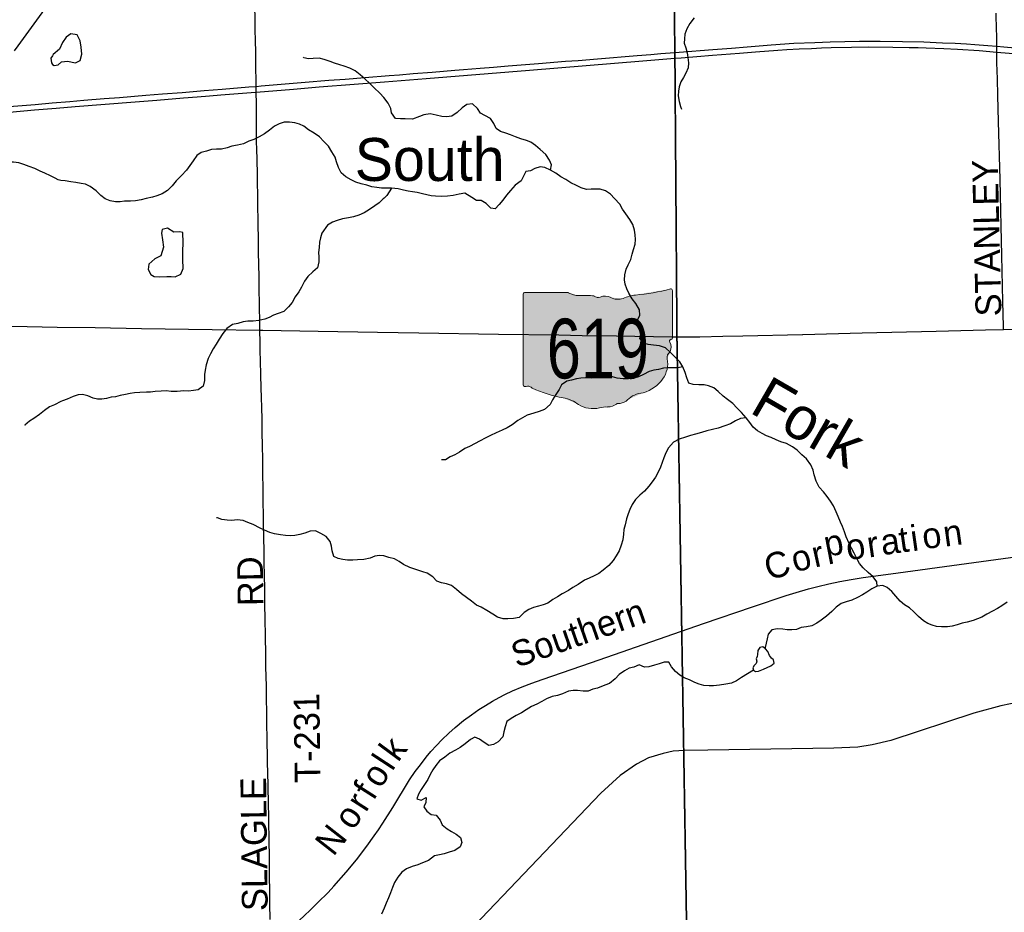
# Model space of a CAD drawing. Header units: feet. Extents: x 2113747 to 2516209, y 960708 to 1356798.
# Tile 228 of 253: x 2346398 to 2357882, y 1174717 to 1185127. Entities that reach past the tile are written whole.
import ezdxf
from ezdxf.enums import TextEntityAlignment as Align

# ---------------------------------------------------------------- set-up
doc = ezdxf.new("R2010")
doc.units = ezdxf.units.FT
doc.header["$LTSCALE"] = 50
doc.header["$MEASUREMENT"] = 0
doc.linetypes.add('OhDOT_USTN3', pattern=[0.22, 0.165, -0.055])
doc.linetypes.add('rr2', pattern=[0])
for name, color, linetype in [('0_Xref', 7, 'Continuous'), ('GM_X_County_Road', 3, 'Continuous'), ('GM_X_County_Road_Text', 3, 'Continuous'), ('GM_X_Interstate_Route', 1, 'Continuous'), ('GM_X_Minor_Lake', 5, 'Continuous'), ('GM_X_Minor_River', 5, 'Continuous'), ('GM_X_Minor_River_Text', 5, 'Continuous'), ('GM_X_Rail_Line', 251, 'rr2'), ('GM_X_Rail_Line_Text', 251, 'Continuous'), ('GM_X_State_Location', 251, 'Continuous'), ('GM_X_State_Route', 1, 'Continuous'), ('GM_X_State_Shield', 251, 'Continuous'), ('GM_X_Township', 251, 'OhDOT_USTN3'), ('GM_X_Township_Road', 4, 'Continuous'), ('GM_X_Township_Road_Text', 4, 'Continuous')]:
    doc.layers.add(name, color=color, linetype=linetype)
doc.styles.add('Styledgn030', font='dgn030.shx')
doc.styles.add('Styledgn031', font='dgn031.shx')

# ---------------------------------------------------------------- blocks, each defined once
blk = doc.blocks.new('DGN_COMPLEXSHAPE22')
at = {"layer": 'GM_X_State_Shield', "color": 7, "linetype": 'Continuous', "lineweight": 13}
for p, q in [((2241074, 1085782), (2241074, 1085782)), ((2241074, 1085782), (2241074, 1084725)), ((2241601, 1085800), (2241091, 1085800)), ((2241091, 1085800), (2241091, 1085800)), ((2241601, 1085800), (2241601, 1085800)), ((2241726, 1085766), (2241726, 1085766)), ((2241903, 1085760), (2241903, 1085760)), ((2241972, 1085749), (2241972, 1085749)), ((2242382, 1085772), (2242382, 1085772)), ((2242793, 1085844), (2242793, 1085844)), ((2242814, 1085273), (2242814, 1085826)), ((2242814, 1085826), (2242814, 1085826)), ((2242098, 1085744), (2242098, 1085744)), ((2242240, 1085732), (2242240, 1085732)), ((2242784, 1085221), (2242784, 1085221)), ((2242801, 1085255), (2242801, 1085255)), ((2242814, 1085273), (2242814, 1085273)), ((2242814, 1085273), (2242814, 1085273)), ((2242788, 1085114), (2242788, 1085114)), ((2242754, 1085029), (2242754, 1085029)), ((2241074, 1084725), (2241074, 1084725)), ((2241090, 1084707), (2241090, 1084707)), ((2241126, 1084709), (2241126, 1084709)), ((2241178, 1084686), (2241178, 1084686)), ((2242473, 1084630), (2242473, 1084630)), ((2241541, 1084574), (2241541, 1084574)), ((2241722, 1084495), (2241722, 1084495)), ((2242162, 1084501), (2242162, 1084501)), ((2242205, 1084506), (2242205, 1084506)), ((2242292, 1084551), (2242292, 1084551)), ((2241964, 1084456), (2241964, 1084456)), ((2242059, 1084467), (2242059, 1084467))]:
    blk.add_line(p, q, dxfattribs=at)
for centre, major_axis, start_param, end_param in [((2241094, 1085784), (20.2, 0), 1.712693, 3.28349), ((2241722, 1085922), (196, 0), 4.042523, 4.731795), ((2241787, 1085207), (702, 0), 1.404758, 1.657858), ((2241947, 1085789), (56.4, 0), 3.836095, 5.185415), ((2242029, 1085667), (117, 0), 0.950623, 2.079405), ((2242430, 1085477), (371, 0), 1.699011, 2.107814), ((2242195, 1087240), (1845, 0), 4.814394, 5.042369), ((2242795, 1085828), (19.4, 0), 6.141152, 7.989035), ((2242181, 1085835), (141, 0), 4.081561, 5.145723), ((2242810, 1085233), (30, 0), 1.883978, 3.671073), ((2242619, 1085163), (180, 0), 5.934695, 6.695948), ((2242794, 1085271), (20.7, 0), 5.05454, 6.418171), ((2242884, 1085042), (131, 0), 2.387724, 3.262537), ((2242298, 1084972), (462, 0), 5.101752, 6.440018), ((2241094, 1084723), (20.3, 0), 3.00124, 4.508301), ((2241097, 1084831), (155, 0), 4.665946, 4.897461), ((2241129, 1084664), (56, 0), 0.519207, 1.627899), ((2241836, 1085613), (1333, 0), 4.195997, 4.488961), ((2242493, 1084428), (253, 0), 1.647645, 2.488434), ((2241438, 1084250), (417, 0), 0.823519, 1.323587), ((2241889, 1084659), (265, 0), 4.026481, 4.996735), ((2242062, 1084580), (141, 0), 4.691044, 5.507374), ((2242189, 1084477), (39.7, 0), 1.147584, 2.315152), ((2242172, 1084623), (149, 0), 4.937069, 5.64225), ((2242042, 1084293), (217, 0), 1.495662, 1.94098)]:
    blk.add_ellipse(centre, major_axis=major_axis, ratio=0.8, start_param=start_param, end_param=end_param, dxfattribs=at)
blk = doc.blocks.new('M1-H5_38')
at = {"layer": 'GM_X_State_Shield', "linetype": 'Continuous', "true_color": 0x1e0000}
h = blk.add_hatch(color=18, dxfattribs=at)
edge = h.paths.add_edge_path(flags=0)
edge.add_line((889, 90), (889, 642))
edge.add_line((889, 642), (889, 643))
edge.add_ellipse((870, 645), major_axis=(19.4, 0), ratio=0.8, start_angle=351.8621, end_angle=457.738)
edge.add_line((868, 660), (868, 660))
edge.add_ellipse((270, 2057), major_axis=(1845, 0), ratio=0.8, start_angle=635.8445, end_angle=648.9065, ccw=False)
edge.add_line((457, 588), (457, 588))
edge.add_ellipse((505, 294), major_axis=(371, 0), ratio=0.8, start_angle=97.3462, end_angle=120.7689)
edge.add_line((315, 549), (315, 549))
edge.add_ellipse((256, 651), major_axis=(141, 0), ratio=0.8, start_angle=593.8562, end_angle=654.8282, ccw=False)
edge.add_line((173, 560), (173, 560))
edge.add_ellipse((104, 484), major_axis=(117, 0), ratio=0.8, start_angle=54.4667, end_angle=119.1411)
edge.add_line((47, 566), (47, 566))
edge.add_ellipse((22, 606), major_axis=(56.4, 0), ratio=0.8, start_angle=579.7921, end_angle=657.1024, ccw=False)
edge.add_line((-22, 577), (-22, 577))
edge.add_ellipse((-138, 23), major_axis=(702, 0), ratio=0.8, start_angle=80.4867, end_angle=94.9883)
edge.add_line((-199, 583), (-199, 583))
edge.add_ellipse((-203, 739), major_axis=(196, 0), ratio=0.8, start_angle=591.6195, end_angle=631.1119, ccw=False)
edge.add_line((-324, 616), (-324, 616))
edge.add_line((-324, 616), (-834, 616))
edge.add_line((-834, 616), (-834, 616))
edge.add_ellipse((-831, 600), major_axis=(20.2, 0), ratio=0.8, start_angle=98.1301, end_angle=188.1301)
edge.add_line((-851, 598), (-851, 598))
edge.add_line((-851, 598), (-851, -459))
edge.add_line((-851, -459), (-851, -459))
edge.add_ellipse((-831, -461), major_axis=(20.3, 0), ratio=0.8, start_angle=171.9584, end_angle=258.3066)
edge.add_line((-835, -477), (-835, -477))
edge.add_ellipse((-828, -353), major_axis=(155, 0), ratio=0.8, start_angle=267.339, end_angle=280.6039)
edge.add_line((-799, -475), (-799, -475))
edge.add_ellipse((-796, -520), major_axis=(56, 0), ratio=0.8, start_angle=389.7484, end_angle=453.2717, ccw=False)
edge.add_line((-747, -497), (-747, -497))
edge.add_ellipse((-89, 430), major_axis=(1333, 0), ratio=0.8, start_angle=240.4129, end_angle=257.1985)
edge.add_line((-384, -610), (-384, -610))
edge.add_ellipse((-487, -933), major_axis=(417, 0), ratio=0.8, start_angle=407.1842, end_angle=435.836, ccw=False)
edge.add_line((-203, -689), (-203, -689))
edge.add_ellipse((-36, -525), major_axis=(265, 0), ratio=0.8, start_angle=230.7004, end_angle=286.2918)
edge.add_line((39, -728), (39, -728))
edge.add_ellipse((117, -890), major_axis=(217, 0), ratio=0.8, start_angle=445.6951, end_angle=471.2099, ccw=False)
edge.add_line((134, -717), (134, -717))
edge.add_ellipse((137, -604), major_axis=(141, 0), ratio=0.8, start_angle=268.777, end_angle=315.5493)
edge.add_line((237, -683), (237, -683))
edge.add_ellipse((264, -706), major_axis=(39.7, 0), ratio=0.8, start_angle=425.7517, end_angle=492.6484, ccw=False)
edge.add_line((280, -677), (280, -677))
edge.add_ellipse((247, -561), major_axis=(149, 0), ratio=0.8, start_angle=282.8732, end_angle=323.2771)
edge.add_line((367, -632), (367, -632))
edge.add_ellipse((568, -755), major_axis=(253, 0), ratio=0.8, start_angle=454.4031, end_angle=502.5768, ccw=False)
edge.add_line((548, -554), (548, -554))
edge.add_ellipse((373, -212), major_axis=(462, 0), ratio=0.8, start_angle=292.3089, end_angle=368.9858)
edge.add_line((829, -154), (829, -154))
edge.add_ellipse((959, -142), major_axis=(131, 0), ratio=0.8, start_angle=496.8065, end_angle=546.9296, ccw=False)
edge.add_line((863, -70), (863, -70))
edge.add_ellipse((694, -21), major_axis=(180, 0), ratio=0.8, start_angle=340.033, end_angle=383.6496)
edge.add_line((859, 37), (859, 37))
edge.add_ellipse((885, 49), major_axis=(30, 0), ratio=0.8, start_angle=467.944, end_angle=570.337, ccw=False)
edge.add_line((876, 72), (876, 72))
edge.add_ellipse((869, 88), major_axis=(20.7, 0), ratio=0.8, start_angle=289.6038, end_angle=367.7341)
edge.add_line((889, 90), (889, 90))
edge.add_line((889, 90), (889, 90))
at = {"layer": 'GM_X_State_Shield', "color": 7, "linetype": 'Continuous', "lineweight": 13}
blk.add_blockref('DGN_COMPLEXSHAPE22', (-2241925, -1085184), dxfattribs=at)
at = {"layer": 'GM_X_State_Shield', "color": 9, "linetype": 'Continuous', "lineweight": 13, "style": 'Styledgn030', "width": 0.767998}
blk.add_text('619', height=696.1, dxfattribs=at).set_placement((21, -384), align=Align.CENTER)
blk = doc.blocks.new('POR')
at = {"layer": 'GM_X_County_Road', "flags": 128}
blk.add_lwpolyline([(2357874, 1181516), (2357873, 1181550), (2357866, 1181839), (2357854, 1182376), (2357847, 1182724), (2357837, 1183082), (2357833, 1183265), (2357816, 1183941), (2357807, 1184243), (2357802, 1184436), (2357795, 1184623), (2357794, 1184682), (2357794, 1184749), (2357794, 1184818), (2357794, 1184892), (2357793, 1184925), (2357793, 1184954), (2357792, 1185000), (2357787, 1185204)], dxfattribs=at)
at = {"layer": 'GM_X_Interstate_Route', "flags": 128}
for points in [[(2346014, 1184096), (2346578, 1184140), (2346776, 1184157), (2346982, 1184175), (2347147, 1184188), (2347381, 1184207), (2347563, 1184221), (2347870, 1184246), (2348062, 1184261), (2348294, 1184280), (2348548, 1184301), (2348758, 1184318), (2349071, 1184343), (2349155, 1184350), (2349213, 1184354), (2349446, 1184374), (2349726, 1184397), (2350002, 1184420), (2350194, 1184435), (2350424, 1184453), (2350706, 1184476), (2350827, 1184486), (2350988, 1184499), (2351208, 1184517), (2351474, 1184539), (2351575, 1184547), (2351769, 1184562), (2351924, 1184575), (2352095, 1184588), (2352447, 1184615), (2352763, 1184642), (2352912, 1184653), (2353139, 1184671), (2353599, 1184708), (2353758, 1184721), (2353876, 1184731), (2354040, 1184744), (2354142, 1184753), (2354336, 1184768), (2354484, 1184780), (2354702, 1184797), (2354884, 1184812), (2355161, 1184834), (2355428, 1184852), (2355672, 1184863), (2355850, 1184870), (2356022, 1184874), (2356192, 1184876), (2356433, 1184878), (2356696, 1184873), (2356943, 1184868), (2357162, 1184859), (2357307, 1184852), (2357440, 1184845), (2357539, 1184838), (2357689, 1184827), (2357794, 1184818), (2357878, 1184811), (2358007, 1184799)], [(2346109, 1184035), (2346571, 1184076), (2346822, 1184096), (2347045, 1184114), (2347743, 1184169), (2347999, 1184189), (2348307, 1184214), (2348468, 1184227), (2348613, 1184239), (2348744, 1184250), (2349099, 1184278), (2349156, 1184283), (2349592, 1184316), (2349890, 1184344), (2350300, 1184376), (2350653, 1184402), (2351140, 1184442), (2352344, 1184540), (2353666, 1184647), (2354041, 1184677), (2354114, 1184683), (2354479, 1184712), (2354793, 1184737), (2354981, 1184752), (2355242, 1184771), (2355345, 1184778), (2355490, 1184787), (2355632, 1184793), (2355750, 1184799), (2355862, 1184802), (2356101, 1184807), (2356303, 1184809), (2356583, 1184806), (2356771, 1184804), (2356879, 1184802), (2356970, 1184799), (2357175, 1184791), (2357338, 1184782), (2357589, 1184767), (2357794, 1184749), (2357842, 1184745), (2358136, 1184720)]]:
    blk.add_lwpolyline(points, dxfattribs=at)
at = {"layer": 'GM_X_Minor_Lake'}
for p, q in [((2348114, 1182134), (2348166, 1182133)), ((2355074, 1177554), (2355158, 1177591))]:
    blk.add_line(p, q, dxfattribs=at)
at = {"layer": 'GM_X_Minor_Lake', "flags": 128}
for points in [[(2346800, 1184593), (2346846, 1184602), (2346884, 1184634), (2346954, 1184643), (2347050, 1184626), (2347102, 1184651), (2347122, 1184727), (2347113, 1184807), (2347102, 1184881), (2347067, 1184951), (2346993, 1184962), (2346941, 1184922), (2346898, 1184863), (2346862, 1184785), (2346789, 1184723)], [(2346789, 1184723), (2346779, 1184707), (2346761, 1184677), (2346770, 1184625), (2346782, 1184603), (2346800, 1184593)], [(2348166, 1182133), (2348210, 1182127), (2348278, 1182160), (2348303, 1182226), (2348302, 1182331), (2348299, 1182429), (2348306, 1182525), (2348301, 1182646), (2348265, 1182653), (2348197, 1182649), (2348122, 1182696), (2348058, 1182681), (2348053, 1182637), (2348063, 1182559), (2348074, 1182475), (2348045, 1182374), (2347972, 1182337), (2347904, 1182278), (2347897, 1182212), (2347927, 1182154), (2347966, 1182131), (2348026, 1182129), (2348114, 1182134)], [(2355158, 1177591), (2355199, 1177624), (2355189, 1177662), (2355165, 1177681), (2355142, 1177713), (2355122, 1177757), (2355097, 1177791), (2355065, 1177815), (2355031, 1177806), (2355007, 1177772), (2355002, 1177722), (2354998, 1177702), (2354988, 1177674), (2354997, 1177646), (2354987, 1177617), (2354963, 1177597), (2354947, 1177567), (2354956, 1177543), (2354980, 1177527), (2355016, 1177529), (2355074, 1177554)]]:
    blk.add_lwpolyline(points, dxfattribs=at)
at = {"layer": 'GM_X_Minor_River', "flags": 128}
for points in [[(2354263, 1185147), (2354214, 1185082), (2354178, 1185022), (2354157, 1184957), (2354153, 1184905), (2354148, 1184853), (2354168, 1184799), (2354183, 1184739), (2354192, 1184687), (2354198, 1184625), (2354195, 1184564), (2354169, 1184504), (2354140, 1184454), (2354108, 1184401), (2354089, 1184345), (2354081, 1184293), (2354078, 1184238), (2354089, 1184174), (2354105, 1184114), (2354116, 1184084)], [(2352590, 1183374), (2352599, 1183435), (2352579, 1183489), (2352536, 1183556), (2352469, 1183614), (2352415, 1183661), (2352360, 1183697), (2352308, 1183718), (2352242, 1183736), (2352181, 1183761), (2352123, 1183783), (2352067, 1183804), (2352006, 1183824), (2351954, 1183859), (2351929, 1183915), (2351890, 1183973), (2351824, 1184008), (2351772, 1184036), (2351737, 1184090), (2351680, 1184147), (2351614, 1184138), (2351557, 1184098), (2351501, 1184045), (2351439, 1184002), (2351375, 1183993), (2351323, 1183997), (2351255, 1184014), (2351185, 1184030), (2351110, 1184019), (2351059, 1184000), (2350979, 1183969), (2350893, 1183972), (2350840, 1183970), (2350780, 1183975), (2350734, 1184041), (2350727, 1184091), (2350694, 1184153), (2350644, 1184220), (2350597, 1184272), (2350534, 1184334), (2350480, 1184385), (2350423, 1184437), (2350370, 1184484), (2350312, 1184532), (2350249, 1184563), (2350183, 1184585), (2350133, 1184600), (2350070, 1184622), (2350020, 1184639), (2349950, 1184662), (2349891, 1184680), (2349819, 1184675), (2349767, 1184669), (2349713, 1184684), (2349707, 1184690)], [(2352767, 1183262), (2352709, 1183295), (2352650, 1183339), (2352590, 1183374), (2352523, 1183404), (2352467, 1183413), (2352405, 1183393), (2352354, 1183364), (2352300, 1183357), (2352274, 1183301), (2352247, 1183248), (2352175, 1183196), (2352121, 1183137), (2352076, 1183082), (2352034, 1183024), (2351991, 1182971), (2351945, 1182920), (2351893, 1182928), (2351838, 1182983), (2351782, 1183019), (2351724, 1183018), (2351671, 1183054), (2351589, 1183103), (2351523, 1183094), (2351453, 1183076), (2351389, 1183069), (2351321, 1183064), (2351248, 1183070), (2351198, 1183073), (2351148, 1183083), (2351096, 1183096), (2351032, 1183111), (2350979, 1183121), (2350927, 1183126), (2350873, 1183138), (2350811, 1183155), (2350736, 1183162), (2350678, 1183162), (2350616, 1183163), (2350564, 1183169), (2350506, 1183178), (2350448, 1183196), (2350379, 1183213), (2350317, 1183232), (2350263, 1183258), (2350202, 1183293), (2350146, 1183341), (2350115, 1183403), (2350094, 1183471), (2350076, 1183523), (2350039, 1183586), (2349998, 1183654), (2349947, 1183706), (2349893, 1183763), (2349832, 1183803), (2349768, 1183844), (2349713, 1183884), (2349661, 1183907), (2349607, 1183925), (2349546, 1183934), (2349484, 1183934), (2349426, 1183913), (2349368, 1183884), (2349311, 1183837), (2349253, 1183797), (2349189, 1183762), (2349128, 1183731), (2349072, 1183711), (2349010, 1183680), (2348940, 1183663), (2348872, 1183652), (2348818, 1183634), (2348752, 1183619), (2348694, 1183618), (2348636, 1183614), (2348576, 1183595), (2348516, 1183578), (2348464, 1183542), (2348421, 1183481), (2348383, 1183427), (2348344, 1183372), (2348286, 1183311), (2348221, 1183248), (2348175, 1183190), (2348120, 1183137), (2348058, 1183098), (2347998, 1183074), (2347946, 1183059), (2347872, 1183042), (2347816, 1183026), (2347748, 1183015), (2347690, 1183012), (2347620, 1183010), (2347568, 1183003), (2347514, 1183004), (2347452, 1183016), (2347395, 1183039), (2347345, 1183075), (2347288, 1183132), (2347221, 1183182), (2347165, 1183209)], [(2346811, 1183280), (2346756, 1183305), (2346690, 1183339), (2346636, 1183360), (2346573, 1183390), (2346509, 1183417), (2346447, 1183440), (2346389, 1183458), (2346325, 1183465), (2346271, 1183464), (2346214, 1183470), (2346159, 1183469), (2346098, 1183476), (2345990, 1183475), (2345939, 1183460), (2345872, 1183476), (2345842, 1183485)], [(2347165, 1183209), (2347113, 1183217), (2347051, 1183228), (2346994, 1183238), (2346928, 1183247), (2346878, 1183253), (2346847, 1183259), (2346811, 1183280)], [(2356401, 1178521), (2356396, 1178571), (2356351, 1178630), (2356293, 1178680), (2356234, 1178734), (2356193, 1178787), (2356159, 1178853), (2356132, 1178907), (2356101, 1178965), (2356073, 1179019), (2356038, 1179098), (2356017, 1179154), (2355993, 1179216), (2355972, 1179268), (2355945, 1179332), (2355921, 1179388), (2355890, 1179456), (2355853, 1179512), (2355817, 1179565), (2355772, 1179621), (2355724, 1179675), (2355687, 1179747), (2355664, 1179819), (2355651, 1179873), (2355627, 1179937), (2355576, 1180004), (2355521, 1180052), (2355467, 1180105), (2355410, 1180145), (2355340, 1180184), (2355277, 1180206), (2355223, 1180229), (2355161, 1180253), (2355110, 1180274), (2355056, 1180300), (2355005, 1180331), (2354953, 1180377), (2354914, 1180428), (2354872, 1180484), (2354815, 1180548), (2354762, 1180601), (2354714, 1180653), (2354655, 1180696), (2354601, 1180736), (2354546, 1180790), (2354495, 1180833), (2354433, 1180859), (2354383, 1180868), (2354321, 1180869), (2354253, 1180871), (2354202, 1180890), (2354178, 1180950), (2354161, 1181014), (2354134, 1181078), (2354096, 1181136), (2354043, 1181191), (2353990, 1181245), (2353930, 1181301), (2353859, 1181322), (2353789, 1181333), (2353727, 1181341), (2353677, 1181354), (2353630, 1181406), (2353641, 1181460), (2353629, 1181520), (2353590, 1181572), (2353608, 1181630), (2353631, 1181683), (2353626, 1181745), (2353586, 1181816), (2353543, 1181872), (2353504, 1181936), (2353478, 1181988), (2353461, 1182042), (2353453, 1182094), (2353456, 1182152), (2353473, 1182216), (2353495, 1182267), (2353524, 1182331), (2353540, 1182392), (2353557, 1182446), (2353577, 1182508), (2353582, 1182562), (2353577, 1182619), (2353569, 1182671), (2353548, 1182737), (2353516, 1182798), (2353469, 1182862), (2353430, 1182918), (2353396, 1182976), (2353337, 1183041), (2353290, 1183093), (2353232, 1183130), (2353169, 1183150), (2353113, 1183151), (2353063, 1183149), (2353009, 1183146), (2352945, 1183168), (2352894, 1183193), (2352828, 1183224), (2352767, 1183262)], [(2350736, 1183162), (2350679, 1183076), (2350649, 1183046), (2350637, 1183037), (2350590, 1182992), (2350538, 1182958), (2350477, 1182913), (2350417, 1182876), (2350355, 1182848), (2350291, 1182829), (2350231, 1182818), (2350161, 1182805), (2350099, 1182787), (2350047, 1182764), (2349987, 1182731), (2349922, 1182637), (2349907, 1182584), (2349895, 1182534), (2349890, 1182472), (2349882, 1182413), (2349885, 1182363), (2349886, 1182303), (2349872, 1182235), (2349817, 1182186), (2349759, 1182131), (2349718, 1182077), (2349684, 1182008), (2349653, 1181954), (2349611, 1181895), (2349574, 1181829), (2349534, 1181778), (2349477, 1181725), (2349413, 1181701), (2349359, 1181680), (2349307, 1181655), (2349255, 1181635), (2349187, 1181620), (2349119, 1181613), (2349059, 1181611), (2349005, 1181604), (2348943, 1181585), (2348881, 1181571), (2348813, 1181526), (2348768, 1181467), (2348724, 1181403), (2348689, 1181344), (2348653, 1181288), (2348624, 1181229), (2348595, 1181175), (2348571, 1181102), (2348560, 1181040), (2348554, 1180988), (2348553, 1180919), (2348536, 1180855), (2348478, 1180812), (2348426, 1180802), (2348366, 1180795), (2348314, 1180797), (2348234, 1180790), (2348164, 1180791), (2348107, 1180798), (2348047, 1180796), (2347979, 1180791), (2347925, 1180784), (2347875, 1180782), (2347797, 1180779), (2347737, 1180775), (2347685, 1180768), (2347633, 1180755), (2347569, 1180743), (2347517, 1180728), (2347465, 1180724), (2347409, 1180711), (2347357, 1180700), (2347305, 1180700), (2347255, 1180715), (2347194, 1180741), (2347130, 1180756), (2347080, 1180754), (2347020, 1180733), (2346952, 1180702), (2346898, 1180681), (2346876, 1180673)], [(2354134, 1181078), (2354076, 1181069), (2354010, 1181067), (2353960, 1181066), (2353908, 1181062), (2353848, 1181049), (2353794, 1181040), (2353738, 1181024), (2353674, 1180989), (2353616, 1180962), (2353550, 1180942), (2353498, 1180939), (2353438, 1180938), (2353368, 1180946), (2353312, 1180961), (2353260, 1180971), (2353196, 1180966), (2353128, 1180953), (2353069, 1180947), (2352999, 1180950), (2352943, 1180947), (2352891, 1180937), (2352835, 1180924), (2352779, 1180910), (2352718, 1180867), (2352690, 1180816), (2352651, 1180756), (2352611, 1180693), (2352586, 1180639), (2352520, 1180582), (2352458, 1180557), (2352394, 1180540), (2352316, 1180516), (2352263, 1180485), (2352209, 1180452), (2352143, 1180403), (2352085, 1180367), (2352026, 1180342), (2351956, 1180309), (2351890, 1180278), (2351826, 1180248), (2351770, 1180215), (2351643, 1180150), (2351591, 1180127), (2351527, 1180082), (2351473, 1180053), (2351420, 1180029), (2351366, 1179996), (2351318, 1179994)], [(2346876, 1180673), (2346802, 1180635), (2346746, 1180614), (2346685, 1180568), (2346629, 1180523), (2346564, 1180476), (2346512, 1180447), (2346458, 1180400), (2346460, 1180400)], [(2354872, 1180484), (2354806, 1180475), (2354748, 1180449), (2354688, 1180414), (2354622, 1180389), (2354546, 1180364), (2354480, 1180346), (2354414, 1180331), (2354350, 1180314), (2354282, 1180293), (2354222, 1180279), (2354165, 1180260), (2354091, 1180235), (2354025, 1180201), (2353967, 1180134), (2353936, 1180077), (2353911, 1180017), (2353893, 1179964), (2353870, 1179910), (2353844, 1179850), (2353815, 1179793), (2353775, 1179739), (2353736, 1179686), (2353684, 1179627), (2353632, 1179581), (2353579, 1179532), (2353543, 1179475), (2353516, 1179415), (2353494, 1179365), (2353475, 1179306), (2353458, 1179236), (2353446, 1179182), (2353439, 1179127), (2353431, 1179061), (2353412, 1178999), (2353391, 1178932), (2353355, 1178874), (2353318, 1178821), (2353270, 1178763), (2353203, 1178706), (2353151, 1178669), (2353099, 1178643), (2353039, 1178616), (2352985, 1178589), (2352910, 1178542), (2352850, 1178504), (2352798, 1178469), (2352724, 1178430), (2352671, 1178397), (2352615, 1178365), (2352557, 1178324), (2352505, 1178305), (2352447, 1178287), (2352389, 1178272), (2352335, 1178249), (2352282, 1178213), (2352222, 1178156), (2352156, 1178143), (2352090, 1178141), (2352038, 1178138), (2351972, 1178161), (2351917, 1178193), (2351845, 1178236), (2351780, 1178274), (2351724, 1178301), (2351667, 1178345), (2351611, 1178390), (2351552, 1178432), (2351491, 1178481), (2351435, 1178527), (2351375, 1178548), (2351318, 1178560), (2351262, 1178579), (2351215, 1178631), (2351149, 1178672), (2351099, 1178688), (2350948, 1178740), (2350873, 1178774), (2350823, 1178807), (2350768, 1178839), (2350702, 1178854), (2350646, 1178874), (2350594, 1178879), (2350540, 1178870), (2350484, 1178848), (2350410, 1178831), (2350338, 1178826), (2350282, 1178824), (2350222, 1178825), (2350165, 1178832), (2350113, 1178844), (2350063, 1178865), (2350044, 1178931), (2350036, 1178986), (2350017, 1179041), (2349974, 1179099), (2349910, 1179135), (2349847, 1179168), (2349785, 1179161), (2349725, 1179137), (2349667, 1179124)], [(2349667, 1179124), (2349605, 1179111), (2349551, 1179109), (2349499, 1179110), (2349441, 1179118), (2349371, 1179133), (2349315, 1179146), (2349254, 1179172), (2349202, 1179199), (2349119, 1179239), (2349059, 1179264), (2349003, 1179286), (2348936, 1179293), (2348872, 1179286), (2348816, 1179290), (2348754, 1179297), (2348704, 1179319), (2348694, 1179318)], [(2357917, 1178334), (2357854, 1178291), (2357802, 1178261), (2357746, 1178230), (2357678, 1178195), (2357621, 1178160), (2357569, 1178138), (2357517, 1178121), (2357447, 1178100), (2357391, 1178088), (2357333, 1178071), (2357273, 1178055), (2357221, 1178046), (2357151, 1178045), (2357091, 1178051), (2357040, 1178066), (2356990, 1178084), (2356938, 1178117), (2356881, 1178169), (2356826, 1178220), (2356776, 1178268), (2356719, 1178303), (2356669, 1178345), (2356616, 1178403), (2356571, 1178460), (2356517, 1178506), (2356465, 1178527), (2356401, 1178521), (2356337, 1178490), (2356279, 1178449), (2356227, 1178419), (2356169, 1178388), (2356102, 1178359), (2356038, 1178338), (2355978, 1178318), (2355920, 1178275), (2355869, 1178226), (2355809, 1178172), (2355745, 1178125), (2355694, 1178090), (2355638, 1178057), (2355576, 1178047), (2355514, 1178038), (2355458, 1178017), (2355404, 1178011), (2355350, 1178012), (2355300, 1178020), (2355235, 1178025), (2355171, 1178012), (2355128, 1177960), (2355116, 1177908), (2355103, 1177855), (2355093, 1177805), (2355093, 1177794)], [(2354956, 1177543), (2354816, 1177455), (2354757, 1177418), (2354699, 1177390), (2354633, 1177377), (2354559, 1177368), (2354489, 1177359), (2354439, 1177357), (2354376, 1177364), (2354324, 1177378), (2354274, 1177399), (2354209, 1177429), (2354147, 1177450), (2354097, 1177482), (2354046, 1177525), (2354001, 1177581), (2353969, 1177635), (2353913, 1177634), (2353855, 1177616), (2353801, 1177601), (2353735, 1177582), (2353685, 1177578), (2353622, 1177605), (2353561, 1177576), (2353507, 1177564), (2353451, 1177533), (2353389, 1177492), (2353344, 1177440), (2353278, 1177385), (2353222, 1177366), (2353138, 1177333), (2353084, 1177319), (2353028, 1177298), (2352968, 1177295), (2352902, 1177305), (2352852, 1177304), (2352798, 1177296), (2352728, 1177265), (2352670, 1177246), (2352610, 1177234), (2352542, 1177205), (2352487, 1177176), (2352429, 1177143), (2352369, 1177117), (2352307, 1177080), (2352250, 1177043), (2352190, 1177011), (2352132, 1176978), (2352078, 1176941), (2352059, 1176881), (2352045, 1176822), (2352034, 1176762), (2351978, 1176707), (2351925, 1176675), (2351871, 1176662), (2351814, 1176696), (2351760, 1176737), (2351707, 1176759), (2351654, 1176734), (2351592, 1176683), (2351536, 1176641), (2351480, 1176608), (2351415, 1176575), (2351355, 1176528), (2351295, 1176484), (2351250, 1176431), (2351216, 1176379), (2351187, 1176326), (2351157, 1176268), (2351120, 1176207), (2351082, 1176149), (2351049, 1176096), (2351029, 1176042), (2351080, 1176026), (2351137, 1176055), (2351136, 1175999), (2351112, 1175948), (2351145, 1175895), (2351198, 1175857), (2351254, 1175850), (2351302, 1175790), (2351327, 1175738), (2351382, 1175692), (2351436, 1175661), (2351490, 1175627), (2351541, 1175588), (2351556, 1175532), (2351536, 1175481), (2351472, 1175439), (2351406, 1175420), (2351347, 1175399), (2351295, 1175389), (2351237, 1175376), (2351167, 1175321), (2351095, 1175294), (2351043, 1175272), (2350975, 1175251), (2350911, 1175226), (2350854, 1175186), (2350808, 1175129), (2350771, 1175064)], [(2350771, 1175064), (2350747, 1175008), (2350722, 1174943), (2350699, 1174885), (2350673, 1174825), (2350650, 1174764), (2350616, 1174694)]]:
    blk.add_lwpolyline(points, dxfattribs=at)
at = {"layer": 'GM_X_Rail_Line', "flags": 128}
for points in [[(2337528, 1168975), (2337679, 1169065), (2337811, 1169141), (2337899, 1169189), (2338002, 1169243), (2338107, 1169294), (2338233, 1169353), (2338614, 1169521), (2338995, 1169684), (2339485, 1169896), (2340679, 1170415), (2341128, 1170609), (2341626, 1170824), (2342369, 1171147), (2343451, 1171616), (2345930, 1172690), (2347189, 1173234), (2347647, 1173434), (2347994, 1173583), (2348205, 1173676), (2348341, 1173740), (2348479, 1173809), (2348612, 1173881), (2348769, 1173971), (2348882, 1174041), (2349007, 1174120), (2349128, 1174203), (2349229, 1174276), (2349333, 1174354), (2349443, 1174440), (2349535, 1174516), (2349621, 1174591), (2349710, 1174671), (2349795, 1174751), (2349877, 1174830), (2349994, 1174950), (2350063, 1175024), (2350204, 1175184), (2350325, 1175330), (2350446, 1175488), (2350533, 1175609), (2350581, 1175678), (2350633, 1175756), (2350749, 1175941), (2350946, 1176261), (2351012, 1176358), (2351072, 1176436), (2351140, 1176527), (2351195, 1176593), (2351258, 1176663), (2351323, 1176727), (2351405, 1176807), (2351478, 1176874), (2351576, 1176954), (2351669, 1177022), (2351753, 1177081), (2351831, 1177131), (2351911, 1177178), (2351989, 1177222), (2352057, 1177256), (2352146, 1177299), (2352258, 1177347), (2352370, 1177390), (2352490, 1177434), (2353066, 1177632), (2354375, 1178084), (2354944, 1178280), (2355336, 1178411), (2355454, 1178448), (2355597, 1178488), (2355706, 1178516), (2355834, 1178547), (2355963, 1178574), (2356097, 1178599), (2356237, 1178621), (2356559, 1178665), (2358411, 1178919), (2359671, 1179092), (2361317, 1179318), (2362297, 1179452), (2363148, 1179571), (2364297, 1179727), (2365883, 1179942), (2366497, 1180024), (2367115, 1180110), (2368208, 1180255), (2368314, 1180266), (2368402, 1180276), (2368511, 1180286), (2368626, 1180294), (2368736, 1180299), (2368842, 1180302), (2368951, 1180303), (2369120, 1180301), (2369482, 1180290), (2369537, 1180289), (2369663, 1180296), (2369729, 1180296), (2370110, 1180284), (2371955, 1180226), (2373234, 1180186), (2374704, 1180141), (2375960, 1180101), (2377359, 1180059), (2378171, 1180033)], [(2361025, 1177481), (2360842, 1177539), (2360799, 1177543), (2360647, 1177536), (2358067, 1177171), (2357842, 1177126), (2357528, 1177038), (2356560, 1176720), (2356340, 1176670), (2356173, 1176642), (2355894, 1176633), (2354424, 1176608), (2354151, 1176605), (2354019, 1176598), (2353904, 1176570), (2353731, 1176520), (2353591, 1176445), (2353403, 1176311), (2353175, 1176108), (2350802, 1173618), (2350599, 1173410), (2350454, 1173251), (2350242, 1173059), (2350034, 1172893), (2349726, 1172710), (2349350, 1172553), (2348143, 1172027), (2345376, 1170825), (2341966, 1169333), (2341796, 1169254), (2341719, 1169176), (2341643, 1169055), (2341607, 1168975), (2341585, 1168872), (2341563, 1168721), (2341556, 1168439), (2341527, 1168336), (2341496, 1168216), (2341446, 1168123), (2341386, 1168040), (2341298, 1167957), (2341147, 1167882), (2337637, 1166176), (2336984, 1165846), (2336868, 1165800), (2336680, 1165745)]]:
    blk.add_lwpolyline(points, dxfattribs=at)
at = {"layer": 'GM_X_State_Route', "flags": 128}
for points in [[(2346337, 1184763), (2346380, 1184823), (2346658, 1185208), (2346928, 1185581), (2347320, 1186119), (2347794, 1186773), (2348192, 1187320), (2348637, 1187929), (2349059, 1188499), (2349084, 1188533), (2349440, 1189013), (2349811, 1189518), (2350116, 1189938), (2350135, 1189964), (2350466, 1190422), (2350673, 1190705), (2350859, 1190959), (2351059, 1191231), (2351419, 1191720), (2351612, 1191985), (2351769, 1192198)], [(2355531, 1181457), (2356226, 1181477), (2357089, 1181496), (2357664, 1181511), (2357874, 1181516), (2358431, 1181531), (2358933, 1181544), (2359300, 1181551), (2359680, 1181559), (2360336, 1181574), (2360653, 1181584), (2361069, 1181594), (2361384, 1181599), (2361906, 1181610), (2362637, 1181624), (2362897, 1181628), (2362969, 1181631), (2363221, 1181634), (2363897, 1181646), (2364516, 1181657), (2365086, 1181672), (2365423, 1181681)], [(2344095, 1181586), (2344230, 1181583), (2344478, 1181579), (2344776, 1181573), (2345324, 1181564), (2345797, 1181555), (2346486, 1181548), (2346834, 1181543), (2347277, 1181536), (2347818, 1181527), (2348641, 1181513), (2349198, 1181506), (2349232, 1181506), (2349878, 1181495), (2350571, 1181484), (2351053, 1181476), (2351984, 1181461), (2352687, 1181450), (2352960, 1181446)], [(2352960, 1181446), (2353359, 1181439), (2354006, 1181428), (2354064, 1181428), (2354150, 1181427), (2354330, 1181428), (2354599, 1181436), (2354832, 1181441), (2355528, 1181457), (2355531, 1181457)]]:
    blk.add_lwpolyline(points, dxfattribs=at)
at = {"layer": 'GM_X_Township', "flags": 128}
for points in [[(2353908, 1195164), (2354856, 1195134), (2357548, 1195159), (2357966, 1195170), (2359057, 1195164), (2365880, 1195226), (2366875, 1195235), (2372692, 1195272), (2374836, 1195272), (2375116, 1195276), (2376656, 1195310), (2380179, 1195356), (2380181, 1194352), (2380359, 1187412), (2380375, 1186529), (2380419, 1184193), (2380463, 1181823), (2380682, 1170163), (2354256, 1169691), (2354064, 1181403), (2354040, 1184708), (2354011, 1187062), (2353946, 1190014), (2353908, 1195164)], [(2328175, 1195267), (2330756, 1195208), (2336454, 1195161), (2338450, 1195157), (2340041, 1195153), (2340985, 1195138), (2344005, 1195134), (2347306, 1195156), (2353908, 1195164), (2353946, 1190014), (2354011, 1187062), (2354040, 1184708), (2354064, 1181403), (2354256, 1169691), (2337592, 1169175), (2337502, 1169179), (2337094, 1169168), (2336806, 1169161), (2333725, 1169121), (2332930, 1169098), (2328408, 1168989), (2328407, 1169148), (2328360, 1174455), (2328256, 1182375), (2328244, 1184236), (2328270, 1188810), (2328208, 1193015), (2328175, 1195267)]]:
    blk.add_lwpolyline(points, dxfattribs=at)
at = {"layer": 'GM_X_Township_Road', "flags": 128}
for points in [[(2349147, 1184885), (2349147, 1184901), (2349146, 1184993), (2349146, 1185094), (2349142, 1185324), (2349138, 1185472), (2349137, 1185567), (2349133, 1185796), (2349131, 1185908), (2349130, 1186013), (2349125, 1186190), (2349123, 1186321), (2349119, 1186623), (2349117, 1186767), (2349115, 1186885), (2349111, 1187109), (2349109, 1187246)], [(2349170, 1183322), (2349166, 1183496), (2349163, 1183619), (2349161, 1183703), (2349161, 1183792), (2349160, 1183910), (2349160, 1183996), (2349158, 1184160), (2349157, 1184265), (2349156, 1184283), (2349155, 1184350), (2349155, 1184367), (2349155, 1184439), (2349155, 1184441), (2349153, 1184543), (2349150, 1184750), (2349147, 1184885)], [(2349198, 1181506), (2349198, 1181509), (2349197, 1181598), (2349193, 1181785), (2349191, 1182011), (2349189, 1182149), (2349187, 1182254), (2349184, 1182434), (2349183, 1182575), (2349181, 1182736), (2349176, 1183005), (2349174, 1183123), (2349172, 1183185), (2349170, 1183322)], [(2349321, 1174632), (2349317, 1174815), (2349317, 1174894), (2349314, 1175009), (2349313, 1175091), (2349312, 1175212), (2349311, 1175379), (2349309, 1175540), (2349305, 1175805), (2349303, 1175854), (2349299, 1175962), (2349294, 1176208), (2349289, 1176470), (2349285, 1176775), (2349282, 1176883), (2349279, 1177064), (2349277, 1177195), (2349275, 1177356), (2349269, 1177582), (2349267, 1177693), (2349263, 1177969), (2349262, 1178110), (2349258, 1178337), (2349255, 1178494), (2349253, 1178645), (2349251, 1178802), (2349248, 1178950), (2349246, 1179068), (2349242, 1179259), (2349241, 1179380), (2349239, 1179475), (2349237, 1179655), (2349234, 1179836), (2349232, 1179974), (2349228, 1180184), (2349227, 1180289), (2349226, 1180407), (2349224, 1180482), (2349222, 1180594), (2349217, 1180732), (2349215, 1180824), (2349210, 1180997), (2349203, 1181276), (2349201, 1181361), (2349198, 1181506)]]:
    blk.add_lwpolyline(points, dxfattribs=at)
at = {"color": 7, "linetype": 'Continuous', "lineweight": 0}
blk.add_blockref('M1-H5_38', (2353121, 1181328), dxfattribs=at)
at = {"layer": 'GM_X_County_Road_Text', "insert": (2357853, 1181670), "char_height": 300, "attachment_point": 7, "rotation": 91.3478, "line_spacing_factor": 0.8, "style": 'Styledgn030'}
blk.add_mtext('{\\Fdgn000|c0;\\C256;STANLEY}', dxfattribs=at)
at = {"layer": 'GM_X_Minor_River_Text', "attachment_point": 7, "line_spacing_factor": 0.8, "style": 'Styledgn031'}
for s, insert, char_height, rotation in [('{\\Fdgn000|c0;\\C256;South}', (2350305, 1183240), 500.25, 359.9741), ('{\\Fdgn000|c0;\\C256;Fork}', (2354893, 1180548), 500.26, 329.9716)]:
    blk.add_mtext(s, dxfattribs=dict(at, insert=insert, char_height=char_height, rotation=rotation))
at = {"layer": 'GM_X_Rail_Line_Text', "char_height": 299, "attachment_point": 7, "line_spacing_factor": 0.8, "style": 'Styledgn030'}
for s, insert, rotation in [('{\\Fdgn000|c0;\\C256;i}', (2356809, 1178927), 8.0155), ('{\\Fdgn000|c0;\\C256;n}', (2357189, 1178980), 8.0159), ('{\\Fdgn000|c0;\\C256;a}', (2356461, 1178877), 8.0733), ('{\\Fdgn000|c0;\\C256;t}', (2356674, 1178908), 8.0144), ('{\\Fdgn000|c0;\\C256;o}', (2356945, 1178946), 8.0153), ('{\\Fdgn000|c0;\\C256;p}', (2355825, 1178771), 11.0313), ('{\\Fdgn000|c0;\\C256;o}', (2356059, 1178817), 8.8008), ('{\\Fdgn000|c0;\\C256;r}', (2356301, 1178854), 8.2512), ('{\\Fdgn000|c0;\\C256;C}', (2355139, 1178580), 17.3935), ('{\\Fdgn000|c0;\\C256;o}', (2355442, 1178675), 15.0463), ('{\\Fdgn000|c0;\\C256;r}', (2355671, 1178737), 12.4615), ('{\\Fdgn000|c0;\\C256;Southern}', (2352196, 1177563), 19.2932), ('{\\Fdgn000|c0;\\C256;k}', (2350811, 1176459), 53.6125), ('{\\Fdgn000|c0;\\C256;l}', (2350743, 1176354), 56.7734), ('{\\Fdgn000|c0;\\C256;o}', (2350611, 1176148), 57.4249), ('{\\Fdgn000|c0;\\C256;f}', (2350524, 1176011), 57.4974), ('{\\Fdgn000|c0;\\C256;r}', (2350435, 1175873), 57.3545), ('{\\Fdgn000|c0;\\C256;o}', (2350290, 1175660), 55.8229), ('{\\Fdgn000|c0;\\C256;N}', (2350056, 1175359), 51.9367)]:
    blk.add_mtext(s, dxfattribs=dict(at, insert=insert, rotation=rotation))
at = {"layer": 'GM_X_State_Location', "insert": (2353121, 1181328), "char_height": 1, "attachment_point": 5, "line_spacing_factor": 0.8, "style": 'Styledgn030'}
for s in ['{\\Fdgn000|c0;\\C256;s}', '{\\Fdgn000|c0;\\C256;r}']:
    blk.add_mtext(s, dxfattribs=at)
at = {"layer": 'GM_X_State_Location', "insert": (2352768, 1181254), "char_height": 1, "attachment_point": 7, "rotation": 0, "line_spacing_factor": 0.8, "style": 'Styledgn030'}
blk.add_mtext('{\\Fdgn000|c0;\\C256;303}', dxfattribs=at)
at = {"layer": 'GM_X_Township_Road_Text', "char_height": 300, "attachment_point": 7, "line_spacing_factor": 0.8, "style": 'Styledgn030'}
for s, insert, rotation in [('{\\Fdgn000|c0;\\C256;RD}', (2349242, 1178291), 90.99), ('{\\Fdgn000|c0;\\C256;T-231}', (2349911, 1176229), 90.8465), ('{\\Fdgn000|c0;\\C256;SLAGLE}', (2349295, 1174734), 90.7011)]:
    blk.add_mtext(s, dxfattribs=dict(at, insert=insert, rotation=rotation))

msp = doc.modelspace()

# ---------------------------------------------------------------- block references
at = {"layer": '0_Xref'}
msp.add_blockref('POR', (0, 0), dxfattribs=at)

doc.saveas('drawing.dxf')
